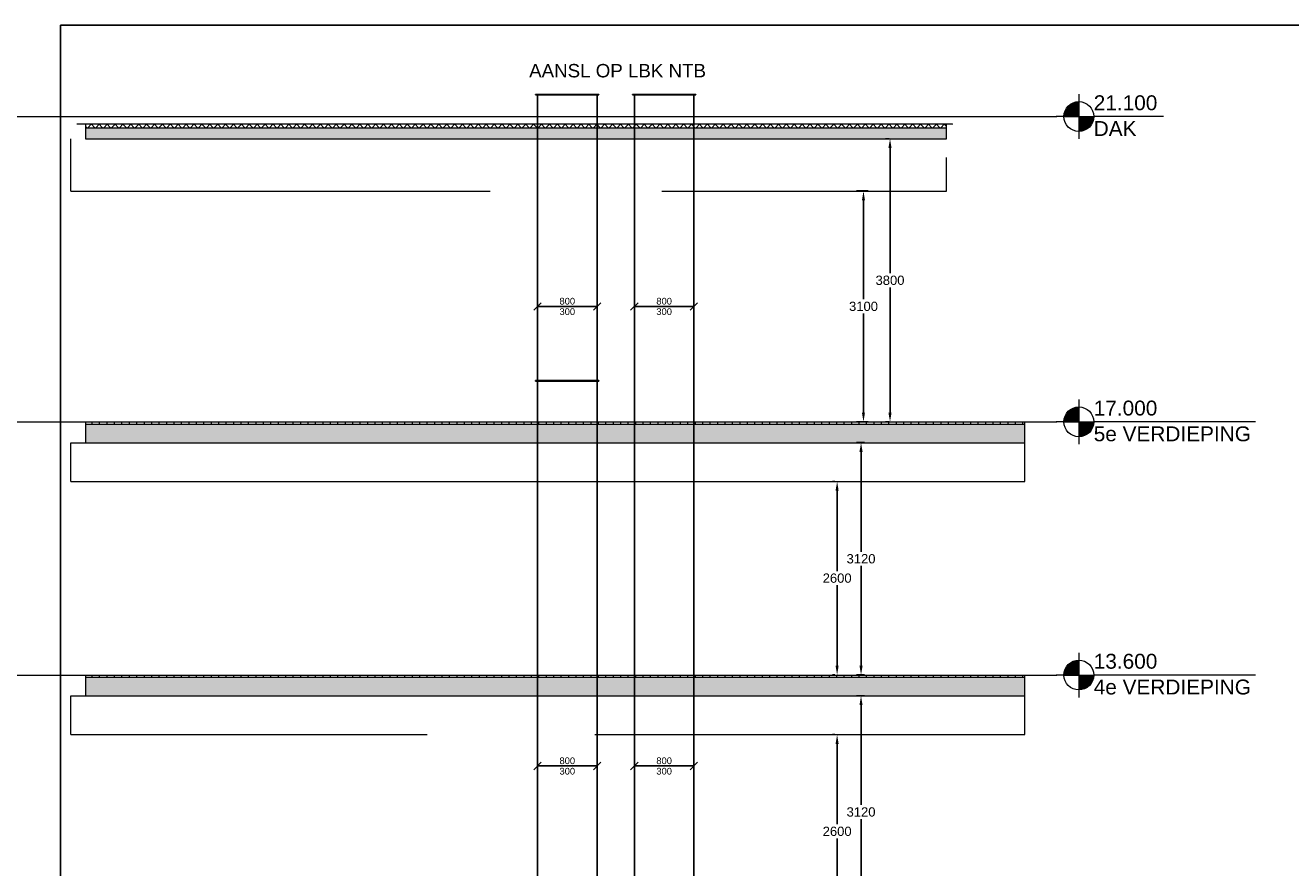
# Model space of a CAD drawing. Extents: x 6816 to 206124, y 11981 to 46770.
# Tile 4 of 4: x 175652 to 192646, y 35457 to 46770. Entities that reach past the tile are written whole.
import ezdxf
from ezdxf.enums import TextEntityAlignment as Align

# ---------------------------------------------------------------- set-up
doc = ezdxf.new("R2010")
doc.units = 0
doc.header["$LTSCALE"] = 50
doc.linetypes.add('B0204', pattern=[1300, 1000, -100, 100, -100])
doc.layers.get('0').update_dxf_attribs({"linetype": 'CONTINUOUS'})
doc.layers.get('Defpoints').update_dxf_attribs({"linetype": 'CONTINUOUS'})
for name, color, linetype in [('0 2D arcering', 7, 'CONTINUOUS'), ('00 Bestaande vloeren', 7, 'CONTINUOUS'), ('00 Bestaande vloeren Doorsnede-arcering', 7, 'CONTINUOUS'), ('00 Bestaande vloeren Laagscheidingslijnen', 7, 'CONTINUOUS'), ('WL570---_TOEVOER', 3, 'CONTINUOUS'), ('WM$5----_HULPRUIMTE', 1, 'CONTINUOUS'), ('WM570---_TOEVOER', 1, 'CONTINUOUS'), ('WM570---_TOEVOER_PR', 1, 'CONTINUOUS')]:
    doc.layers.add(name, color=color, linetype=linetype)
doc.styles.add('BURO-018', font='ARIAL.TTF', dxfattribs={"height": 90})
doc.styles.add('GENERATED_STYLE_1', font='ARIAL.TTF')
doc.styles.get("Standard").update_dxf_attribs({"font": 'ARIAL.TTF'})
doc.dimstyles.new('ISO-25', dxfattribs={"dimtxt": 2.5, "dimasz": 2.5, "dimexe": 1.25, "dimexo": 0.625, "dimtad": 1, "dimtih": 1, "dimdec": 4, "dimdsep": 46, "dimtxsty": 'Standard', "dimcen": 2.5, "dimadec": 0, "dimazin": 0, "dimtfac": 1, "dimtdec": 4, "dimtmove": 0, "dimatfit": 3, "dimfxl": 0, "dimtvp": 1, "dimtolj": 1, "dimtzin": 0, "dimarcsym": 0})
pattern_1 = [(90, (108550.56, 1635.29), (-100, 0), [])]
pattern_2 = [(0, (108550.56, 1635.29), (0, 70), [0, -70])]

# ---------------------------------------------------------------- blocks, each defined once
blk = doc.blocks.new('Section Elem_281_3', base_point=(108551, 1635))
at = {"layer": '00 Bestaande vloeren', "color": 2, "linetype": 'Continuous', "lineweight": 0}
for p, q in [((83699, 14955), (96513, 14955)), ((83699, 14435), (83699, 14955)), ((96513, 14435), (96513, 14955)), ((83699, 14435), (88486, 14435)), ((90737, 14435), (96513, 14435))]:
    blk.add_line(p, q, dxfattribs=at)
blk = doc.blocks.new('Section Elem_288_3', base_point=(108551, 1635))
at = {"layer": '00 Bestaande vloeren Doorsnede-arcering', "linetype": 'Continuous', "lineweight": 0}
h = blk.add_hatch(dxfattribs=at)
h.set_pattern_fill('LIJNEN_VERT_100_0003', color=9, style=0, pattern_type=2)
h.set_pattern_definition(pattern_1)
h.paths.add_polyline_path([(96513, 15205), (96513, 15235), (83900, 15235), (83900, 15205)], flags=0)
h = blk.add_hatch(dxfattribs=at)
h.set_pattern_fill('11_GEWAPEND_BETON__I_H_W_73', color=9, style=0, pattern_type=2)
h.set_pattern_definition(pattern_2)
h.paths.add_polyline_path([(96513, 14955), (96513, 15205), (83900, 15205), (83900, 14955)], flags=0)
at = {"layer": '00 Bestaande vloeren', "color": 2, "linetype": 'Continuous', "lineweight": 0}
for p, q in [((83900, 15235), (96513, 15235)), ((83900, 15205), (83900, 15235)), ((96513, 15205), (96513, 15235))]:
    blk.add_line(p, q, dxfattribs=at)
at = {"layer": '00 Bestaande vloeren', "color": 3, "linetype": 'Continuous', "lineweight": 0}
for p, q in [((83900, 14955), (83900, 15205)), ((96513, 14955), (96513, 15205))]:
    blk.add_line(p, q, dxfattribs=at)
at = {"layer": '00 Bestaande vloeren', "color": 1, "linetype": 'Continuous', "lineweight": 0}
blk.add_line((83900, 14955), (96513, 14955), dxfattribs=at)
at = {"layer": '00 Bestaande vloeren Laagscheidingslijnen', "color": 3, "linetype": 'Continuous', "lineweight": 0}
blk.add_line((83900, 15205), (96513, 15205), dxfattribs=at)
blk.add_line((83900, 15205), (96513, 15205), dxfattribs=at)
blk = doc.blocks.new('Section Elem_289_3', base_point=(108551, 1635))
at = {"layer": '00 Bestaande vloeren Doorsnede-arcering', "linetype": 'Continuous', "lineweight": 0}
h = blk.add_hatch(dxfattribs=at)
h.set_pattern_fill('LIJNEN_VERT_100_0003', color=9, style=0, pattern_type=2)
h.set_pattern_definition(pattern_1)
h.paths.add_polyline_path([(96513, 18605), (96513, 18635), (83900, 18635), (83900, 18605)], flags=0)
h = blk.add_hatch(dxfattribs=at)
h.set_pattern_fill('11_GEWAPEND_BETON__I_H_W_73', color=9, style=0, pattern_type=2)
h.set_pattern_definition(pattern_2)
h.paths.add_polyline_path([(96513, 18355), (96513, 18605), (83900, 18605), (83900, 18355)], flags=0)
at = {"layer": '00 Bestaande vloeren', "color": 2, "linetype": 'Continuous', "lineweight": 0}
for p, q in [((83900, 18635), (96513, 18635)), ((83900, 18605), (83900, 18635)), ((96513, 18605), (96513, 18635))]:
    blk.add_line(p, q, dxfattribs=at)
at = {"layer": '00 Bestaande vloeren', "color": 3, "linetype": 'Continuous', "lineweight": 0}
for p, q in [((83900, 18355), (83900, 18605)), ((96513, 18355), (96513, 18605))]:
    blk.add_line(p, q, dxfattribs=at)
at = {"layer": '00 Bestaande vloeren', "color": 1, "linetype": 'Continuous', "lineweight": 0}
blk.add_line((83900, 18355), (96513, 18355), dxfattribs=at)
at = {"layer": '00 Bestaande vloeren Laagscheidingslijnen', "color": 3, "linetype": 'Continuous', "lineweight": 0}
blk.add_line((83900, 18605), (96513, 18605), dxfattribs=at)
blk.add_line((83900, 18605), (96513, 18605), dxfattribs=at)
blk = doc.blocks.new('Section Elem_354_3', base_point=(108551, 1635))
at = {"layer": '00 Bestaande vloeren Doorsnede-arcering', "linetype": 'Continuous', "lineweight": 0}
h = blk.add_hatch(dxfattribs=at)
h.set_pattern_fill('13_45GR_ISOLATIE_0003', color=9, style=0, pattern_type=2)
h.set_pattern_definition([(45, (108550.56, 1635.29), (-53.033, 53.033), []), (135, (108550.56, 1635.29), (53.033, 53.033), [])])
h.paths.add_polyline_path([(95460, 22585), (95460, 22635), (83900, 22635), (83900, 22585)], flags=0)
h = blk.add_hatch(dxfattribs=at)
h.set_pattern_fill('11_GEWAPEND_BETON__I_H_W_73', color=9, style=0, pattern_type=2)
h.set_pattern_definition(pattern_2)
h.paths.add_polyline_path([(95460, 22435), (95460, 22585), (83900, 22585), (83900, 22435)], flags=0)
at = {"layer": '00 Bestaande vloeren', "color": 252, "linetype": 'Continuous', "lineweight": 0}
blk.add_line((83778, 22635), (83900, 22635), dxfattribs=at)
at = {"layer": '00 Bestaande vloeren', "color": 3, "linetype": 'Continuous', "lineweight": 0}
for p, q in [((83900, 22635), (95460, 22635)), ((83900, 22585), (83900, 22635)), ((95460, 22585), (95460, 22635)), ((83900, 22435), (83900, 22585)), ((95460, 22435), (95460, 22585))]:
    blk.add_line(p, q, dxfattribs=at)
at = {"layer": '00 Bestaande vloeren', "color": 1, "linetype": 'Continuous', "lineweight": 0}
for p, q in [((95460, 22635), (95542, 22635)), ((95542, 22630), (95542, 22635)), ((83900, 22435), (95460, 22435))]:
    blk.add_line(p, q, dxfattribs=at)
at = {"layer": '00 Bestaande vloeren Laagscheidingslijnen', "color": 3, "linetype": 'Continuous', "lineweight": 0}
blk.add_line((83900, 22585), (95460, 22585), dxfattribs=at)
blk.add_line((83900, 22585), (95460, 22585), dxfattribs=at)
blk = doc.blocks.new('Section Elem_389_3', base_point=(108551, 1635))
at = {"layer": '00 Bestaande vloeren', "color": 2, "linetype": 'Continuous', "lineweight": 0}
for p, q in [((83699, 18355), (96513, 18355)), ((83699, 17835), (83699, 18355)), ((96513, 17835), (96513, 18355)), ((83699, 17835), (96513, 17835))]:
    blk.add_line(p, q, dxfattribs=at)
blk = doc.blocks.new('Section Elem_390_3', base_point=(108551, 1635))
at = {"layer": '00 Bestaande vloeren', "color": 2, "linetype": 'Continuous', "lineweight": 0}
for p, q in [((83699, 21735), (83699, 22435)), ((83897, 22435), (95441, 22435)), ((95460, 21735), (95460, 22187)), ((83699, 21735), (89332, 21735)), ((91635, 21735), (95460, 21735))]:
    blk.add_line(p, q, dxfattribs=at)
blk = doc.blocks.new('A DOORSNEDE A-A_STORY_MARKER', base_point=(108551, 1635))
at = {"layer": '0 2D arcering', "linetype": 'Continuous', "lineweight": 0}
for points in [[(99806, 22735), (99606, 22735, -0.414214), (99806, 22935)], [(99806, 22735), (100006, 22735, -0.414214), (99806, 22535)], [(99806, 18635), (99606, 18635, -0.414214), (99806, 18835)], [(99806, 18635), (100006, 18635, -0.414214), (99806, 18435)], [(99806, 15235), (99606, 15235, -0.414214), (99806, 15435)], [(99806, 15235), (100006, 15235, -0.414214), (99806, 15035)]]:
    blk.add_hatch(color=2, dxfattribs=at).paths.add_polyline_path(points, flags=0)
at = {"color": 2, "linetype": 'Continuous', "lineweight": 0}
for p, q in [((99806, 23035), (99806, 22435)), ((99606, 22735), (99506, 22735)), ((99606, 22735), (100006, 22735)), ((100942, 22735), (100006, 22735)), ((99806, 18935), (99806, 18335)), ((99606, 18635), (99506, 18635)), ((99606, 18635), (100006, 18635)), ((102178, 18635), (100006, 18635)), ((99806, 15535), (99806, 14935)), ((99606, 15235), (99506, 15235)), ((99606, 15235), (100006, 15235)), ((102178, 15235), (100006, 15235))]:
    blk.add_line(p, q, dxfattribs=at)
at = {"color": 9, "linetype": 'B0204', "lineweight": 0}
for p, q in [((68885, 22735), (99506, 22735)), ((68885, 18635), (99506, 18635)), ((68885, 15235), (99506, 15235))]:
    blk.add_line(p, q, dxfattribs=at)
at = {"color": 2, "linetype": 'Continuous', "lineweight": 0}
for centre in [(99806, 22735), (99806, 18635), (99806, 15235)]:
    blk.add_circle(centre, 200, dxfattribs=at)
for p in [(99506, 22735), (99506, 22735), (99506, 18635), (99506, 18635), (99506, 15235), (99506, 15235)]:
    blk.add_point(p, dxfattribs=at)
at = {"color": 2, "lineweight": 0, "char_height": 200, "attachment_point": 1, "style": 'GENERATED_STYLE_1'}
for s, insert in [('{21.100}', (100006, 23020)), ('{DAK}', (100006, 22674)), ('{17.000}', (100006, 18920)), ('{5e VERDIEPING}', (100006, 18574)), ('{13.600}', (100006, 15520)), ('{4e VERDIEPING}', (100006, 15174))]:
    blk.add_mtext(s, dxfattribs=dict(at, insert=insert))
blk = doc.blocks.new('*U196')
at = {"ltscale": 10}
for p, q in [((0, 10734, -5876), (30000, 10734, -5876)), ((0, -10734, -5876), (0, 10734, -5876))]:
    blk.add_line(p, q, dxfattribs=at)
blk = doc.blocks.new('*U223')
at = {"color": 0, "ltscale": 10}
for p, q in [((0, 425, -6224), (5, 425, -6224)), ((0, -425, -6224), (0, 425, -6224)), ((5, -425, -6224), (5, 425, -6224)), ((5, 400, -6224), (3841, 400, -6224)), ((3846, 425, -6224), (3841, 425, -6224)), ((3841, -425, -6224), (3841, 425, -6224)), ((3846, -425, -6224), (3846, 425, -6224)), ((0, -425, -6224), (5, -425, -6224)), ((5, -400, -6224), (3841, -400, -6224)), ((3846, -425, -6224), (3841, -425, -6224))]:
    blk.add_line(p, q, dxfattribs=at)
at = {"layer": 'WM570---_TOEVOER_PR', "color": 1, "style": 'BURO-018'}
blk.add_attdef('POSNR', text='', height=90, dxfattribs=at).set_placement((0, 0), align=Align.MIDDLE)
blk = doc.blocks.new('*U225')
at = {"layer": 'WM570---_TOEVOER', "color": 0, "ltscale": 10}
for p, q in [((-450, -50), (-350, 50)), ((400, 0), (-400, 0)), ((350, -50), (450, 50))]:
    blk.add_line(p, q, dxfattribs=at)
at = {"layer": 'WM570---_TOEVOER', "color": 0, "style": 'BURO-018'}
for s, p in [('800', (-105, 25)), ('300', (-105, -115)), ('300', (-105, -115))]:
    blk.add_text(s, height=90, dxfattribs=at).set_placement(p)
blk = doc.blocks.new('*D1270')
at = {"layer": 'Defpoints', "color": 0, "transparency": 16777216}
for p in [(186876, 37765), (186954, 37765), (186954, 34645)]:
    blk.add_point(p, dxfattribs=at)
at = {"layer": 'WM$5----_HULPRUIMTE', "color": 0, "lineweight": -2, "transparency": 16777216}
for p, q in [((186923, 37765), (186814, 37765)), ((186876, 37640), (186876, 36300)), ((186876, 34770), (186876, 36110)), ((186923, 34645), (186814, 34645))]:
    blk.add_line(p, q, dxfattribs=at)
at = {"layer": 'WM$5----_HULPRUIMTE', "color": 0, "transparency": 16777216}
for points in [[(186855, 37640), (186897, 37640), (186876, 37765)], [(186855, 34770), (186897, 34770), (186876, 34645)]]:
    blk.add_solid(points, dxfattribs=at)
at = {"layer": 'WM$5----_HULPRUIMTE', "color": 0, "transparency": 16777216, "insert": (186876, 36205), "char_height": 125, "attachment_point": 5}
blk.add_mtext('\\A1;3120', dxfattribs=at)
blk = doc.blocks.new('*D1271')
at = {"layer": 'Defpoints', "color": 0, "transparency": 16777216}
for p in [(186876, 41165), (186954, 41165), (186954, 38045)]:
    blk.add_point(p, dxfattribs=at)
at = {"layer": 'WM$5----_HULPRUIMTE', "color": 0, "lineweight": -2, "transparency": 16777216}
for p, q in [((186923, 41165), (186814, 41165)), ((186876, 41040), (186876, 39700)), ((186876, 38170), (186876, 39510)), ((186923, 38045), (186814, 38045))]:
    blk.add_line(p, q, dxfattribs=at)
at = {"layer": 'WM$5----_HULPRUIMTE', "color": 0, "transparency": 16777216}
for points in [[(186855, 41040), (186897, 41040), (186876, 41165)], [(186855, 38170), (186897, 38170), (186876, 38045)]]:
    blk.add_solid(points, dxfattribs=at)
at = {"layer": 'WM$5----_HULPRUIMTE', "color": 0, "transparency": 16777216, "insert": (186876, 39605), "char_height": 125, "attachment_point": 5}
blk.add_mtext('\\A1;3120', dxfattribs=at)
blk = doc.blocks.new('*D1273')
at = {"layer": 'Defpoints', "color": 0, "transparency": 16777216}
for p in [(186555, 37245), (186556, 37245), (186556, 34645)]:
    blk.add_point(p, dxfattribs=at)
at = {"layer": 'WL570---_TOEVOER', "color": 0, "lineweight": -2, "transparency": 16777216}
for p, q in [((186525, 37245), (186492, 37245)), ((186555, 37120), (186555, 36040)), ((186555, 34770), (186555, 35850)), ((186525, 34645), (186492, 34645))]:
    blk.add_line(p, q, dxfattribs=at)
at = {"layer": 'WL570---_TOEVOER', "color": 0, "transparency": 16777216}
for points in [[(186534, 37120), (186575, 37120), (186555, 37245)], [(186534, 34770), (186575, 34770), (186555, 34645)]]:
    blk.add_solid(points, dxfattribs=at)
at = {"layer": 'WL570---_TOEVOER', "color": 0, "transparency": 16777216, "insert": (186555, 35945), "char_height": 125, "attachment_point": 5}
blk.add_mtext('\\A1;2600', dxfattribs=at)
blk = doc.blocks.new('*D1274')
at = {"layer": 'Defpoints', "color": 0, "transparency": 16777216}
for p in [(186555, 40645), (186556, 40645), (186556, 38045)]:
    blk.add_point(p, dxfattribs=at)
at = {"layer": 'WL570---_TOEVOER', "color": 0, "lineweight": -2, "transparency": 16777216}
for p, q in [((186525, 40645), (186492, 40645)), ((186555, 40520), (186555, 39440)), ((186555, 38170), (186555, 39250)), ((186525, 38045), (186492, 38045))]:
    blk.add_line(p, q, dxfattribs=at)
at = {"layer": 'WL570---_TOEVOER', "color": 0, "transparency": 16777216}
for points in [[(186534, 40520), (186575, 40520), (186555, 40645)], [(186534, 38170), (186575, 38170), (186555, 38045)]]:
    blk.add_solid(points, dxfattribs=at)
at = {"layer": 'WL570---_TOEVOER', "color": 0, "transparency": 16777216, "insert": (186555, 39345), "char_height": 125, "attachment_point": 5}
blk.add_mtext('\\A1;2600', dxfattribs=at)
blk = doc.blocks.new('*D1275')
at = {"layer": 'Defpoints', "color": 0, "transparency": 16777216}
for p in [(186786, 44545), (186909, 44545), (186786, 41445)]:
    blk.add_point(p, dxfattribs=at)
at = {"layer": 'WM$5----_HULPRUIMTE', "color": 0, "lineweight": -2, "transparency": 16777216}
for p, q in [((186817, 44545), (186971, 44545)), ((186909, 44420), (186909, 43090)), ((186909, 41570), (186909, 42900)), ((186817, 41445), (186971, 41445))]:
    blk.add_line(p, q, dxfattribs=at)
at = {"layer": 'WM$5----_HULPRUIMTE', "color": 0, "transparency": 16777216}
for points in [[(186888, 44420), (186929, 44420), (186909, 44545)], [(186888, 41570), (186929, 41570), (186909, 41445)]]:
    blk.add_solid(points, dxfattribs=at)
at = {"layer": 'WM$5----_HULPRUIMTE', "color": 0, "transparency": 16777216, "insert": (186909, 42995), "char_height": 125, "attachment_point": 5}
blk.add_mtext('\\A1;3100', dxfattribs=at)
blk = doc.blocks.new('*D1276')
at = {"layer": 'Defpoints', "color": 0, "transparency": 16777216}
for p in [(187265, 45245), (187284, 45245), (187284, 41445)]:
    blk.add_point(p, dxfattribs=at)
at = {"layer": 'WM$5----_HULPRUIMTE', "color": 0, "lineweight": -2, "transparency": 16777216}
for p, q in [((187253, 45245), (187203, 45245)), ((187265, 45120), (187265, 43440)), ((187265, 41570), (187265, 43250)), ((187253, 41445), (187203, 41445))]:
    blk.add_line(p, q, dxfattribs=at)
at = {"layer": 'WM$5----_HULPRUIMTE', "color": 0, "transparency": 16777216}
for points in [[(187244, 45120), (187286, 45120), (187265, 45245)], [(187244, 41570), (187286, 41570), (187265, 41445)]]:
    blk.add_solid(points, dxfattribs=at)
at = {"layer": 'WM$5----_HULPRUIMTE', "color": 0, "transparency": 16777216, "insert": (187265, 43345), "char_height": 125, "attachment_point": 5}
blk.add_mtext('\\A1;3800', dxfattribs=at)
blk = doc.blocks.new('*U1285')
at = {"layer": 'WM570---_TOEVOER', "color": 0, "ltscale": 10}
for p, q in [((-450, -50), (-350, 50)), ((400, 0), (-400, 0)), ((350, -50), (450, 50))]:
    blk.add_line(p, q, dxfattribs=at)
at = {"layer": 'WM570---_TOEVOER', "color": 0, "style": 'BURO-018'}
for s, p in [('800', (-105, 25)), ('300', (-105, -115)), ('300', (-105, -115))]:
    blk.add_text(s, height=90, dxfattribs=at).set_placement(p)
blk = doc.blocks.new('*U1286')
at = {"layer": 'WM570---_TOEVOER', "color": 0, "ltscale": 10}
for p, q in [((-450, -50), (-350, 50)), ((400, 0), (-400, 0)), ((350, -50), (450, 50))]:
    blk.add_line(p, q, dxfattribs=at)
at = {"layer": 'WM570---_TOEVOER', "color": 0, "style": 'BURO-018'}
for s, p in [('800', (-105, 25)), ('300', (-105, -115)), ('300', (-105, -115))]:
    blk.add_text(s, height=90, dxfattribs=at).set_placement(p)
blk = doc.blocks.new('*U1298')
at = {"color": 0, "ltscale": 10}
for p, q in [((0, 425, -6224), (5, 425, -6224)), ((0, -425, -6224), (0, 425, -6224)), ((5, -425, -6224), (5, 425, -6224)), ((5, 400, -6224), (8160, 400, -6224)), ((8165, 425, -6224), (8160, 425, -6224)), ((8160, -425, -6224), (8160, 425, -6224)), ((8165, -425, -6224), (8165, 425, -6224)), ((0, -425, -6224), (5, -425, -6224)), ((5, -400, -6224), (8160, -400, -6224)), ((8165, -425, -6224), (8160, -425, -6224))]:
    blk.add_line(p, q, dxfattribs=at)
at = {"layer": 'WM570---_TOEVOER_PR', "color": 1, "style": 'BURO-018'}
blk.add_attdef('POSNR', text='', height=90, dxfattribs=at).set_placement((0, 0), align=Align.MIDDLE)
blk = doc.blocks.new('*U1299')
at = {"color": 0, "ltscale": 10}
for p, q in [((0, 425, -6224), (5, 425, -6224)), ((0, -425, -6224), (0, 425, -6224)), ((5, -425, -6224), (5, 425, -6224)), ((5, 400, -6224), (12006, 400, -6224)), ((12011, 425, -6224), (12006, 425, -6224)), ((12006, -425, -6224), (12006, 425, -6224)), ((12011, -425, -6224), (12011, 425, -6224)), ((0, -425, -6224), (5, -425, -6224)), ((5, -400, -6224), (12006, -400, -6224)), ((12011, -425, -6224), (12006, -425, -6224))]:
    blk.add_line(p, q, dxfattribs=at)
at = {"layer": 'WM570---_TOEVOER_PR', "color": 1, "style": 'BURO-018'}
blk.add_attdef('POSNR', text='', height=90, dxfattribs=at).set_placement((0, 0), align=Align.MIDDLE)
blk = doc.blocks.new('*U1300')
at = {"layer": 'WM570---_TOEVOER', "color": 0, "ltscale": 10}
for p, q in [((-450, -50), (-350, 50)), ((400, 0), (-400, 0)), ((350, -50), (450, 50))]:
    blk.add_line(p, q, dxfattribs=at)
at = {"layer": 'WM570---_TOEVOER', "color": 0, "style": 'BURO-018'}
for s, p in [('800', (-105, 25)), ('300', (-105, -115)), ('300', (-105, -115))]:
    blk.add_text(s, height=90, dxfattribs=at).set_placement(p)

msp = doc.modelspace()

# ---------------------------------------------------------------- block references
at = {"linetype": 'Continuous', "lineweight": 0}
msp.add_blockref('A DOORSNEDE A-A_STORY_MARKER', (198545.9, 24444.6), dxfattribs=at)
at = {"layer": '00 Bestaande vloeren', "color": 9, "lineweight": 0}
for name in ['Section Elem_354_3', 'Section Elem_390_3', 'Section Elem_289_3', 'Section Elem_389_3', 'Section Elem_288_3', 'Section Elem_281_3']:
    msp.add_blockref(name, (201115, 24444.6), dxfattribs=at)
at = {"layer": 'WL570---_TOEVOER', "rotation": 270}
for name, p in [('*U223', (182931.1, 45841, 6224)), ('*U1299', (184231.8, 45841, 6224)), ('*U1298', (182931.1, 41994.9, 6224))]:
    msp.add_blockref(name, p, dxfattribs=at)
at = {"layer": 'WM$5----_HULPRUIMTE'}
msp.add_blockref('*U196', (176124.5, 36035.5, 5875.7), dxfattribs=at)
at = {"layer": 'WM570---_TOEVOER'}
for name, p in [('*U225', (182931.1, 42994.9, 6224)), ('*U1300', (184231.8, 42994.9, 6224)), ('*U1286', (182931.1, 36823.1, 6224)), ('*U1285', (184231.8, 36823.1, 6224))]:
    msp.add_blockref(name, p, dxfattribs=at)

# ---------------------------------------------------------------- texts
at = {"layer": 'WL570---_TOEVOER', "style": 'BURO-018'}
msp.add_text('AANSL OP LBK NTB', height=180, dxfattribs=at).set_placement((182418.5, 46070.5))

# ---------------------------------------------------------------- dimensions: what is measured, and where the dimension line sits
at = {"layer": 'WL570---_TOEVOER', "color": 1}
for base, p1, p2, picture, middle in [((186554.6, 40644.6), (186556, 38044.6), (186556, 40644.6), '*D1274', (186554.6, 39344.6)), ((186554.6, 37244.6), (186556, 34644.6), (186556, 37244.6), '*D1273', (186554.6, 35944.6))]:
    dim = msp.add_linear_dim(base=base, p1=p1, p2=p2, angle=90, text='2600', dimstyle='ISO-25', override={"dimscale": 50, "dimdec": 0}, dxfattribs=at)
    dim.commit()
    dim.dimension.update_dxf_attribs({"geometry": picture, "text_midpoint": middle})
at = {"layer": 'WM$5----_HULPRUIMTE'}
for base, p1, p2, picture, middle in [((187265.2, 45244.6), (187284.1, 41444.6), (187284.1, 45244.6), '*D1276', (187265.2, 43344.6)), ((186908.6, 44544.6), (186786, 41444.6), (186786, 44544.6), '*D1275', (186908.6, 42994.6)), ((186876.3, 41164.6), (186954.1, 38044.6), (186954.1, 41164.6), '*D1271', (186876.3, 39604.6)), ((186876.3, 37764.6), (186954.1, 34644.6), (186954.1, 37764.6), '*D1270', (186876.3, 36204.6))]:
    dim = msp.add_linear_dim(base=base, p1=p1, p2=p2, angle=90, dimstyle='ISO-25', override={"dimscale": 50, "dimdec": 0}, dxfattribs=at)
    dim.commit()
    dim.dimension.update_dxf_attribs({"geometry": picture, "text_midpoint": middle})

doc.saveas('drawing.dxf')
